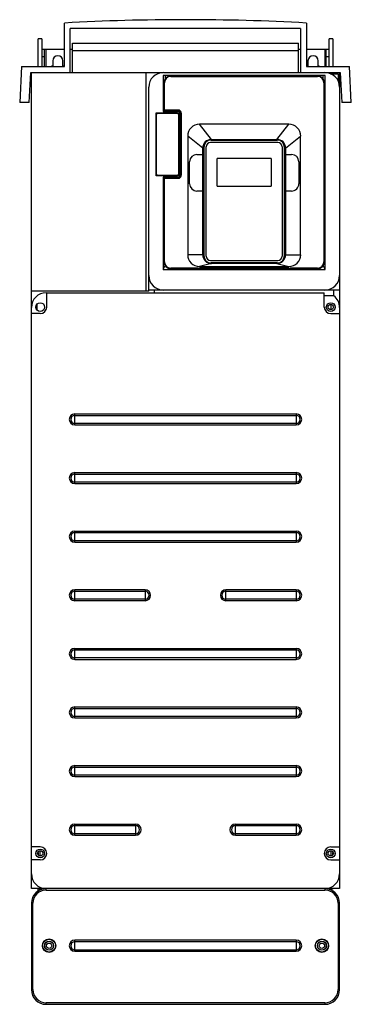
# Model space of a CAD drawing. Header units: millimetres. Extents: x 165 to 391, y 58 to 730.
import ezdxf

# ---------------------------------------------------------------- set-up
doc = ezdxf.new("R2010")
doc.units = ezdxf.units.MM
doc.header["$LTSCALE"] = 51.111349
doc.layers.get('0').update_dxf_attribs({"linetype": 'CONTINUOUS'})

msp = doc.modelspace()

# ---------------------------------------------------------------- linework, layer by layer
at = {"color": 7, "linetype": 'Continuous'}
for p, q in [((195.66, 698.06), (195.66, 727.85)), ((360.66, 727.85), (360.66, 698.06)), ((199.66, 694.06), (199.66, 724.06)), ((356.66, 724.06), (199.66, 724.06)), ((356.66, 724.06), (356.66, 694.06)), ((177.66, 698.06), (177.66, 717.06)), ((180.16, 717.06), (177.66, 717.06)), ((180.16, 717.06), (180.16, 698.06)), ((201.16, 694.06), (201.16, 714.06)), ((201.16, 714.06), (355.16, 714.06)), ((355.16, 694.06), (355.16, 714.06)), ((376.16, 698.06), (376.16, 717.06)), ((378.66, 717.06), (376.16, 717.06)), ((378.66, 717.06), (378.66, 698.06)), ((180.16, 710.06), (195.66, 710.06)), ((182.16, 698.06), (182.16, 710.06)), ((183.16, 698.06), (183.16, 710.06)), ((199.66, 710.06), (201.16, 710.06)), ((201.16, 709.06), (355.16, 709.06)), ((355.16, 710.06), (356.66, 710.06)), ((360.66, 710.06), (376.16, 710.06)), ((373.16, 710.06), (373.16, 698.06)), ((374.16, 698.06), (374.16, 710.06)), ((180.16, 705.06), (182.16, 705.06)), ((187.66, 702.06), (187.66, 698.7)), ((194.66, 698.7), (194.66, 702.06)), ((361.66, 702.06), (361.66, 698.7)), ((368.66, 698.7), (368.66, 702.06)), ((374.16, 705.06), (376.16, 705.06)), ((166.44, 698.06), (165.16, 673.56)), ((166.44, 698.06), (195.66, 698.06)), ((171.67, 673.56), (172.74, 694.06)), ((172.74, 694.06), (262.66, 694.06)), ((173.16, 544.77), (173.16, 694.06)), ((251.16, 694.06), (251.16, 544.77)), ((263.16, 694.06), (383.59, 694.06)), ((360.66, 698.06), (389.89, 698.06)), ((376.95, 693.06), (382.16, 693.06)), ((382.16, 693.06), (382.16, 687.85)), ((383.16, 694.06), (383.16, 137.06)), ((383.59, 694.06), (384.66, 673.56)), ((391.17, 673.56), (389.89, 698.06)), ((262.97, 692.06), (262.97, 667.56)), ((373.36, 692.06), (262.97, 692.06)), ((263.46, 668.16), (263.46, 686.96)), ((263.46, 686.96), (263.76, 686.96)), ((263.76, 668.46), (263.76, 686.96)), ((264.41, 692.06), (264.41, 689.74)), ((268.16, 691.36), (268.16, 691.66)), ((268.16, 691.66), (368.16, 691.66)), ((268.16, 691.36), (368.16, 691.36)), ((368.16, 691.66), (368.16, 691.36)), ((371.91, 689.74), (371.91, 692.06)), ((372.56, 686.96), (372.56, 564.96)), ((372.56, 686.96), (372.86, 686.96)), ((372.86, 686.96), (372.86, 564.96)), ((373.36, 559.65), (373.36, 692.06)), ((253.16, 544.76), (253.16, 684.06)), ((171.67, 673.56), (165.16, 673.56)), ((391.17, 673.56), (384.66, 673.56)), ((258.21, 623.56), (258.21, 666.56)), ((258.21, 666.56), (273.61, 666.56)), ((258.46, 624.61), (258.46, 665.51)), ((259.26, 666.31), (272.56, 666.31)), ((262.97, 667.56), (272.61, 667.56)), ((263.76, 668.46), (263.46, 668.16)), ((263.46, 668.16), (273.16, 668.16)), ((273.16, 668.46), (263.76, 668.46)), ((264.41, 668.16), (264.41, 667.56)), ((273.16, 668.46), (273.16, 668.16)), ((273.36, 665.51), (273.36, 624.61)), ((273.61, 666.56), (273.61, 623.56)), ((274.61, 665.56), (274.61, 624.56)), ((275.16, 666.16), (275.16, 624.16)), ((275.16, 666.16), (275.46, 666.16)), ((275.46, 624.16), (275.46, 666.16)), ((295.91, 648.46), (287.66, 658.71)), ((348.66, 658.71), (287.66, 658.71)), ((340.41, 648.46), (348.66, 658.71)), ((279.66, 650.71), (279.66, 569.66)), ((289.91, 642.46), (279.66, 650.71)), ((341.01, 646.32), (295.31, 646.32)), ((295.66, 647.97), (340.66, 647.97)), ((295.91, 648.46), (340.41, 648.46)), ((346.41, 642.46), (356.66, 650.71)), ((356.66, 569.66), (356.66, 650.71)), ((289.91, 569.66), (289.91, 642.46)), ((290.66, 642.97), (290.66, 569.07)), ((292.31, 568.72), (292.31, 643.32)), ((344.01, 643.32), (344.01, 568.72)), ((345.66, 569.07), (345.66, 642.97)), ((346.41, 642.46), (346.41, 569.66)), ((280.91, 618.11), (280.91, 633.11)), ((285.91, 638.11), (289.91, 638.11)), ((299.66, 616.42), (299.66, 635.42)), ((336.66, 635.42), (299.66, 635.42)), ((336.66, 635.42), (336.66, 616.42)), ((346.41, 638.11), (350.41, 638.11)), ((355.41, 633.11), (355.41, 618.11)), ((273.61, 623.56), (258.21, 623.56)), ((272.56, 623.81), (259.26, 623.81)), ((262.97, 622.56), (262.97, 559.65)), ((272.61, 622.56), (262.97, 622.56)), ((263.46, 564.96), (263.46, 622.16)), ((263.76, 621.86), (263.46, 622.16)), ((273.16, 622.16), (263.46, 622.16)), ((263.76, 564.96), (263.76, 621.86)), ((263.76, 621.86), (273.16, 621.86)), ((264.41, 622.56), (264.41, 622.16)), ((273.16, 622.16), (273.16, 621.86)), ((275.46, 624.16), (275.16, 624.16)), ((289.91, 613.11), (285.91, 613.11)), ((299.66, 616.42), (336.66, 616.42)), ((350.41, 613.11), (346.41, 613.11)), ((263.76, 564.96), (263.46, 564.96)), ((289.91, 569.66), (279.66, 569.66)), ((295.31, 565.72), (341.01, 565.72)), ((346.41, 569.66), (356.66, 569.66)), ((372.86, 564.96), (372.56, 564.96)), ((262.97, 559.65), (264.32, 562.38)), ((262.97, 559.65), (373.36, 559.65)), ((268.16, 560.26), (268.16, 560.56)), ((286.43, 560.56), (268.16, 560.56)), ((286.43, 560.26), (268.16, 560.26)), ((286.43, 560.56), (286.43, 560.26)), ((286.72, 560.25), (286.74, 560.54)), ((287.67, 560.2), (286.72, 560.25)), ((295.91, 563.66), (287.66, 561.66)), ((287.66, 561.66), (348.66, 561.66)), ((287.67, 560.2), (287.67, 560.5)), ((348.66, 560.5), (287.67, 560.5)), ((287.67, 560.2), (348.66, 560.2)), ((340.66, 564.07), (295.66, 564.07)), ((340.41, 563.66), (295.91, 563.66)), ((340.41, 563.66), (348.66, 561.66)), ((348.66, 560.2), (348.66, 560.5)), ((349.61, 560.25), (348.66, 560.2)), ((349.61, 560.25), (349.59, 560.54)), ((349.9, 560.26), (349.9, 560.56)), ((368.16, 560.56), (349.9, 560.56)), ((368.16, 560.26), (349.9, 560.26)), ((368.16, 560.56), (368.16, 560.26)), ((373.36, 559.65), (372.01, 562.38)), ((251.16, 544.77), (173.16, 544.77)), ((173.16, 137.06), (173.16, 544.76)), ((253.16, 544.76), (251.16, 544.76)), ((383.16, 545.56), (253.16, 545.56)), ((256.96, 543.76), (256.96, 545.56)), ((379.36, 541.66), (379.36, 545.56)), ((183.16, 543.76), (372.76, 543.76)), ((183.56, 533.96), (183.56, 543.76)), ((372.76, 533.96), (372.76, 543.76)), ((379.36, 541.66), (372.76, 541.66)), ((177.16, 531.86), (177.16, 536.07)), ((377.16, 535.76), (377.16, 532.17)), ((179.16, 529.56), (173.16, 529.56)), ((377.16, 529.56), (383.16, 529.56)), ((202.66, 453.52), (202.66, 461)), ((202.66, 461), (353.66, 461)), ((202.66, 460.01), (353.66, 460.01)), ((353.66, 461), (353.66, 453.52)), ((353.66, 454.52), (202.66, 454.52)), ((202.66, 453.52), (353.66, 453.52)), ((202.66, 413.52), (202.66, 421)), ((202.66, 421), (353.66, 421)), ((202.66, 420.01), (353.66, 420.01)), ((353.66, 421), (353.66, 413.52)), ((353.66, 414.52), (202.66, 414.52)), ((202.66, 413.52), (353.66, 413.52)), ((202.66, 373.52), (202.66, 381)), ((202.66, 381), (353.66, 381)), ((202.66, 380.01), (353.66, 380.01)), ((353.66, 381), (353.66, 373.52)), ((353.66, 374.52), (202.66, 374.52)), ((202.66, 373.52), (353.66, 373.52)), ((202.66, 333.52), (202.66, 341)), ((250.66, 341), (202.66, 341)), ((202.66, 340.01), (250.66, 340.01)), ((250.66, 341), (250.66, 333.52)), ((353.66, 341), (305.66, 341)), ((305.66, 333.52), (305.66, 341)), ((305.66, 340.01), (353.66, 340.01)), ((353.66, 341), (353.66, 333.52)), ((250.66, 334.52), (202.66, 334.52)), ((250.66, 333.52), (202.66, 333.52)), ((353.66, 334.52), (305.66, 334.52)), ((353.66, 333.52), (305.66, 333.52)), ((202.66, 301), (353.66, 301)), ((202.66, 293.52), (202.66, 301)), ((202.66, 300.01), (353.66, 300.01)), ((353.66, 301), (353.66, 293.52)), ((353.66, 294.52), (202.66, 294.52)), ((202.66, 293.52), (353.66, 293.52)), ((202.66, 261), (353.66, 261)), ((202.66, 253.52), (202.66, 261)), ((202.66, 260.01), (353.66, 260.01)), ((353.66, 261), (353.66, 253.52)), ((353.66, 254.52), (202.66, 254.52)), ((202.66, 253.52), (353.66, 253.52)), ((202.66, 221), (353.66, 221)), ((202.66, 213.52), (202.66, 221)), ((202.66, 220.01), (353.66, 220.01)), ((353.66, 221), (353.66, 213.52)), ((353.66, 214.52), (202.66, 214.52)), ((202.66, 213.52), (353.66, 213.52)), ((202.66, 181), (244.16, 181)), ((202.66, 173.52), (202.66, 181)), ((202.66, 180.01), (244.16, 180.01)), ((244.16, 181), (244.16, 173.52)), ((312.16, 181), (353.66, 181)), ((312.16, 173.52), (312.16, 181)), ((312.16, 180.01), (353.66, 180.01)), ((353.66, 181), (353.66, 173.52)), ((244.16, 174.52), (202.66, 174.52)), ((202.66, 173.52), (244.16, 173.52)), ((353.66, 174.52), (312.16, 174.52)), ((312.16, 173.52), (353.66, 173.52)), ((179.16, 165.46), (173.16, 165.46)), ((177.66, 161.79), (177.66, 160.35)), ((179.16, 159.27), (179.16, 162.86)), ((377.16, 165.46), (383.16, 165.46)), ((377.16, 162.86), (377.16, 159.27)), ((378.66, 160.34), (378.66, 161.78)), ((179.16, 156.66), (173.16, 156.66)), ((377.16, 156.66), (383.16, 156.66)), ((383.16, 137.06), (173.16, 137.06)), ((177.66, 135.24), (177.66, 137.06)), ((180.16, 136.56), (177.66, 136.56)), ((180.16, 136.44), (180.16, 137.06)), ((183.16, 136.06), (183.16, 137.06)), ((183.16, 136.06), (373.16, 136.06)), ((373.16, 137.06), (373.16, 136.06)), ((376.16, 136.44), (376.16, 137.06)), ((378.66, 136.56), (376.16, 136.56)), ((378.66, 136.56), (378.66, 137.06)), ((173.16, 127.06), (174.16, 127.06)), ((173.16, 127.06), (173.16, 68.06)), ((174.16, 68.06), (174.16, 127.06)), ((382.16, 127.06), (383.16, 127.06)), ((382.16, 127.06), (382.16, 68.06)), ((383.16, 68.06), (383.16, 127.06)), ((353.66, 101.8), (202.66, 101.8)), ((202.66, 94.32), (202.66, 101.8)), ((353.66, 101.8), (353.66, 94.32)), ((353.66, 100.81), (202.66, 100.81)), ((202.66, 95.32), (353.66, 95.32)), ((202.66, 94.32), (353.66, 94.32)), ((174.16, 68.06), (173.16, 68.06)), ((383.16, 68.06), (382.16, 68.06)), ((373.16, 59.06), (183.16, 59.06)), ((183.16, 58.06), (183.16, 59.06)), ((183.16, 58.06), (373.16, 58.06)), ((373.16, 59.06), (373.16, 58.06))]:
    msp.add_line(p, q, dxfattribs=at)
for points in [[(286.43, 560.26), (286.46, 560.26), (286.53, 560.26), (286.57, 560.26), (286.65, 560.25), (286.72, 560.25)], [(349.61, 560.25), (349.73, 560.26), (349.8, 560.26), (349.9, 560.26)]]:
    msp.add_lwpolyline(points, dxfattribs=at)
for centre, radius in [((179.16, 533.96), 3), ((377.16, 533.96), 3), ((377.16, 533.96), 1.8), ((179.16, 161.06), 3), ((179.16, 161.06), 1.8), ((377.16, 161.06), 3), ((377.16, 161.06), 1.8), ((185.16, 98.06), 4.58), ((185.16, 98.06), 4.4), ((185.16, 98.06), 3.11), ((185.16, 98.06), 3), ((371.16, 98.06), 4.58), ((371.16, 98.06), 4.4), ((371.16, 98.06), 3.11), ((371.16, 98.06), 3), ((185.16, 98.06), 1.8), ((371.16, 98.06), 1.8)]:
    msp.add_circle(centre, radius, dxfattribs=at)
for centre, radius, start, end in [((278.16, -771.38), 1501.5, 86.85029, 93.14971), ((191.16, 702.06), 3.5, 0, 180), ((365.16, 702.06), 3.5, 0, 180), ((191.16, 692.06), 7.5, 117.81814, 126.60388), ((191.16, 692.06), 7.5, 53.08064, 62.18186), ((263.16, 684.06), 10, 90, 180), ((365.16, 692.06), 7.5, 117.81814, 126.60388), ((365.16, 692.06), 7.5, 53.39612, 62.18186), ((373.16, 684.06), 10, 0, 90), ((268.16, 686.96), 4.7, 90, 180), ((268.16, 686.96), 4.4, 90, 180), ((368.16, 686.96), 4.7, 0, 90), ((368.16, 686.96), 4.4, 0, 90), ((259.26, 665.51), 0.8, 90, 180), ((272.56, 665.51), 0.8, 0, 90), ((272.61, 665.56), 2, 0, 90), ((273.16, 666.16), 2.3, 0, 90), ((273.16, 666.16), 2, 0, 90), ((287.66, 650.71), 8, 89.99616, 180.00384), ((348.67, 650.71), 8, 359.99616, 90.00384), ((295.91, 642.46), 6, 89.99945, 180.00055), ((295.66, 642.97), 5, 90, 180), ((295.31, 643.32), 3, 90, 180), ((340.41, 642.46), 6, 359.99945, 90.00055), ((340.66, 642.97), 5, 0, 90), ((341.01, 643.32), 3, 0, 90), ((285.91, 633.11), 5, 90.00072, 179.99883), ((350.41, 633.11), 5, 0.00117, 89.99928), ((259.26, 624.61), 0.8, 180, 270), ((272.56, 624.61), 0.8, 270, 360), ((272.61, 624.56), 2, 270, 360), ((273.16, 624.16), 2.3, 270, 360), ((273.16, 624.16), 2, 270, 360), ((285.92, 618.11), 5, 180.00717, 269.99282), ((350.41, 618.11), 5, 269.99918, 0.00071), ((268.16, 564.96), 4.7, 180, 270), ((268.16, 564.96), 4.4, 180, 270), ((287.66, 569.66), 8, 180, 270.00507), ((295.91, 569.66), 6, 179.99988, 270.00011), ((295.66, 569.07), 5, 180, 270), ((295.31, 568.72), 3, 180, 270), ((340.41, 569.66), 6, 269.99989, 0.00012), ((340.66, 569.07), 5, 270, 360), ((341.01, 568.72), 3, 270, 360), ((348.67, 569.66), 8, 269.99493, 0), ((368.16, 564.96), 4.7, 270, 360), ((368.16, 564.96), 4.4, 270, 360), ((287.67, 570.68), 10.18, 264.75524, 269.99543), ((348.65, 570.68), 10.18, 270.0039, 275.24542), ((263.16, 555.56), 10, 180, 270), ((373.16, 555.56), 10, 270, 360), ((183.16, 533.76), 10, 90, 180), ((373.16, 533.76), 10, 0, 51.68387), ((179.16, 533.96), 4.4, 270, 360), ((377.16, 533.96), 4.4, 180, 270), ((202.66, 457.26), 3.74, 90, 270), ((202.66, 457.26), 2.74, 90, 270), ((353.66, 457.26), 3.74, 270, 90), ((353.66, 457.26), 2.74, 270, 90), ((202.66, 417.26), 3.74, 90, 270), ((202.66, 417.26), 2.74, 90, 270), ((353.66, 417.26), 3.74, 270, 90), ((353.66, 417.26), 2.74, 270, 90), ((202.66, 377.26), 3.74, 90, 270), ((202.66, 377.26), 2.74, 90, 270), ((353.66, 377.26), 3.74, 270, 90), ((353.66, 377.26), 2.74, 270, 90), ((202.66, 337.26), 3.74, 90, 270), ((202.66, 337.26), 2.74, 90, 270), ((250.66, 337.26), 3.74, 270, 90), ((250.66, 337.26), 2.74, 270, 90), ((305.66, 337.26), 3.74, 90, 270), ((305.66, 337.26), 2.74, 90, 270), ((353.66, 337.26), 3.74, 270, 90), ((353.66, 337.26), 2.74, 270, 90), ((202.66, 297.26), 3.74, 90, 270), ((202.66, 297.26), 2.74, 90, 270), ((353.66, 297.26), 3.74, 270, 90), ((353.66, 297.26), 2.74, 270, 90), ((202.66, 257.26), 3.74, 90, 270), ((202.66, 257.26), 2.74, 90, 270), ((353.66, 257.26), 3.74, 270, 90), ((353.66, 257.26), 2.74, 270, 90), ((202.66, 217.26), 3.74, 90, 270), ((202.66, 217.26), 2.74, 90, 270), ((353.66, 217.26), 3.74, 270, 90), ((353.66, 217.26), 2.74, 270, 90), ((202.66, 177.26), 3.74, 90, 270), ((202.66, 177.26), 2.74, 90, 270), ((244.16, 177.26), 3.74, 270, 90), ((244.16, 177.26), 2.74, 270, 90), ((312.16, 177.26), 3.74, 90, 270), ((312.16, 177.26), 2.74, 90, 270), ((353.66, 177.26), 3.74, 270, 90), ((353.66, 177.26), 2.74, 270, 90), ((179.16, 161.06), 4.4, 270, 90), ((377.16, 161.06), 4.4, 90, 270), ((183.16, 147.06), 10, 180, 270), ((373.16, 147.06), 10, 270, 360), ((183.16, 127.06), 10, 90, 180), ((183.16, 127.06), 9, 89.99992, 180.00008), ((373.16, 127.06), 10, 0, 90), ((373.16, 127.06), 9, 359.99992, 90.00008), ((202.66, 98.06), 3.74, 90, 270), ((353.66, 98.06), 3.74, 270, 90), ((202.66, 98.06), 2.74, 90, 270), ((353.66, 98.06), 2.74, 270, 90), ((183.16, 68.06), 10, 180, 270), ((183.16, 68.06), 9, 179.99992, 270.00008), ((373.16, 68.06), 10, 270, 360), ((373.16, 68.06), 9, 269.99992, 0.00008)]:
    msp.add_arc(centre, radius, start, end, dxfattribs=at)
for points in [[(286.74, 560.54), (286.64, 560.55), (286.53, 560.56), (286.43, 560.56)], [(349.9, 560.56), (349.8, 560.56), (349.69, 560.55), (349.59, 560.54)]]:
    msp.add_open_spline(points, degree=3, dxfattribs=at)

doc.saveas('drawing.dxf')
